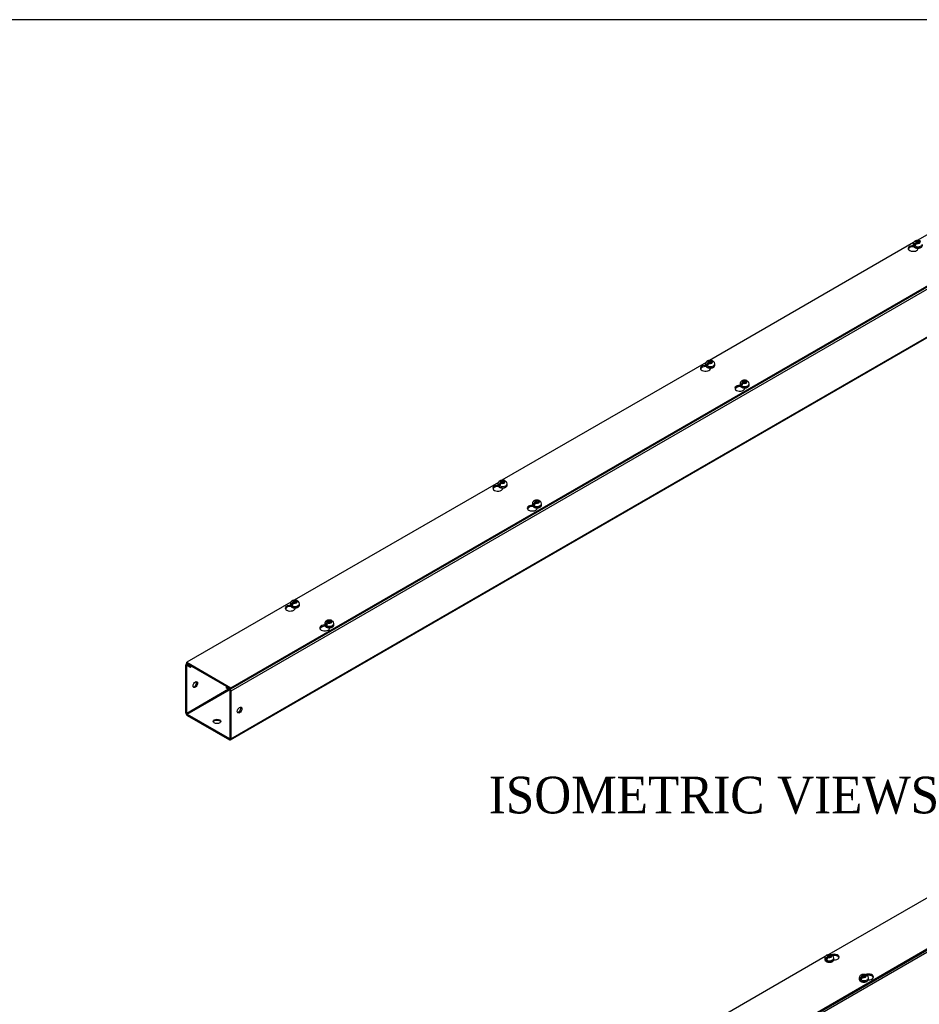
# Model space of a CAD drawing. Header units: inches. Extents: x 1 to 240, y -1 to 159.
# Tile 5 of 6: x 180 to 217, y 119 to 159. Entities that reach past the tile are written whole.
import ezdxf
from ezdxf.enums import TextEntityAlignment as Align

# ---------------------------------------------------------------- set-up
doc = ezdxf.new("R2010")
doc.units = ezdxf.units.IN
doc.header["$MEASUREMENT"] = 0
for name, color, linetype in [('COM56302-1', 7, 'Continuous'), ('COM56308-1', 7, 'Continuous'), ('Default', 7, 'Continuous'), ('SCS19515', 7, 'Continuous')]:
    doc.layers.add(name, color=color, linetype=linetype)
doc.styles.add('SEACAD_Times_New_Roman', font='times.ttf')

# ---------------------------------------------------------------- blocks, each defined once
blk = doc.blocks.new('SE5')
at = {"layer": 'COM56302-1', "color": 7, "linetype": 'Continuous'}
for p, q in [((230.971, 156.258), (188.545, 131.763)), ((188.527, 129.777), (230.953, 154.272)), ((188.545, 129.816), (230.971, 154.311)), ((209.267, 144.206), (209.157, 144.142)), ((200.782, 139.307), (200.672, 139.243)), ((192.296, 134.408), (192.186, 134.344)), ((186.696, 130.883), (186.696, 132.831)), ((186.754, 132.893), (186.714, 132.87)), ((186.737, 132.807), (186.757, 132.819)), ((186.737, 130.86), (186.737, 132.807)), ((186.779, 132.878), (186.757, 132.866)), ((186.757, 132.866), (186.873, 132.799)), ((186.757, 132.819), (186.873, 132.752)), ((186.873, 132.799), (186.895, 132.812)), ((186.873, 132.752), (186.873, 132.799)), ((186.873, 132.752), (186.935, 132.788)), ((188.444, 131.845), (186.737, 130.86)), ((186.757, 130.824), (188.485, 131.822)), ((188.39, 131.948), (188.368, 131.936)), ((188.368, 131.936), (188.484, 131.869)), ((188.368, 131.889), (188.368, 131.936)), ((188.368, 131.889), (188.484, 131.822)), ((188.484, 131.869), (188.506, 131.882)), ((188.504, 131.787), (188.504, 129.839)), ((188.545, 131.763), (188.545, 129.816)), ((186.757, 130.824), (188.484, 129.828)), ((186.757, 130.778), (188.484, 129.781)), ((188.504, 129.839), (188.484, 129.828))]:
    blk.add_line(p, q, dxfattribs=at)
for centre, major_axis, start_param, end_param in [((186.757, 132.795), (0.043, -0.0745), 2.356194, 3.926991), ((186.757, 132.795), (0.0145, -0.0251), 2.356194, 3.926991), ((187.05, 132.061), (-0.066, -0.115), 0.307887, 2.833706), ((188.484, 131.799), (-0.043, 0.0745), 3.926991, 5.497787), ((188.484, 131.799), (-0.0145, 0.0251), 3.926991, 5.497787), ((186.757, 130.848), (-0.043, 0.0745), 0.785398, 2.356194), ((186.757, 130.848), (-0.0145, 0.0251), 0.785398, 2.356194), ((188.858, 131.017), (0.066, 0.115), 3.44948, 5.975298), ((187.974, 130.484), (0.156, 0), 0.260902, 2.88069), ((188.484, 129.851), (-0.0145, 0.0251), 2.356194, 3.926991), ((188.484, 129.851), (-0.043, 0.0745), 2.356194, 3.926991)]:
    blk.add_ellipse(centre, major_axis=major_axis, ratio=0.57735, start_param=start_param, end_param=end_param, dxfattribs=at)
for centre, major_axis in [((187.09, 132.038), (-0.067, -0.115)), ((188.898, 130.994), (0.066, 0.115)), ((187.974, 130.53), (0.156, 0))]:
    blk.add_ellipse(centre, major_axis=major_axis, ratio=0.57735, dxfattribs=at)
at = {"layer": 'COM56308-1', "color": 7, "linetype": 'Continuous'}
for p, q in [((188.545, 131.906), (230.927, 156.375)), ((188.545, 131.859), (230.927, 156.329)), ((224.93, 154.996), (216.589, 150.18)), ((216.445, 150.097), (208.103, 145.281)), ((216.448, 149.925), (216.448, 149.933)), ((216.453, 149.927), (216.448, 149.925)), ((216.625, 149.841), (216.625, 149.869)), ((207.96, 145.198), (199.618, 140.382)), ((207.963, 145.026), (207.963, 145.034)), ((207.967, 145.028), (207.963, 145.026)), ((208.14, 144.942), (208.14, 144.97)), ((209.369, 144.214), (209.369, 144.222)), ((209.374, 144.216), (209.369, 144.214)), ((209.546, 144.13), (209.546, 144.158)), ((199.474, 140.299), (191.133, 135.483)), ((199.478, 140.127), (199.478, 140.135)), ((199.482, 140.13), (199.478, 140.127)), ((199.654, 140.043), (199.654, 140.071)), ((200.884, 139.315), (200.884, 139.323)), ((200.888, 139.318), (200.884, 139.315)), ((201.061, 139.231), (201.061, 139.259)), ((190.989, 135.4), (186.74, 132.947)), ((190.992, 135.228), (190.992, 135.236)), ((190.997, 135.231), (190.992, 135.228)), ((191.169, 135.144), (191.169, 135.172)), ((192.399, 134.416), (192.399, 134.424)), ((192.403, 134.419), (192.399, 134.416)), ((192.575, 134.332), (192.575, 134.36)), ((186.74, 132.947), (188.545, 131.906)), ((186.74, 132.901), (186.74, 132.947)), ((186.74, 132.901), (188.545, 131.859)), ((188.545, 131.859), (188.545, 131.906))]:
    blk.add_line(p, q, dxfattribs=at)
for centre, start_param, end_param in [((216.423, 149.855), 1.539748, 6.405229), ((216.423, 149.809), 1.448753, 2.941717), ((207.938, 144.956), 1.539748, 6.405229), ((207.938, 144.91), 1.448753, 2.941717), ((209.345, 144.144), 1.539748, 6.405229), ((209.345, 144.098), 1.448753, 2.941717), ((199.453, 140.057), 1.539748, 6.405229), ((199.453, 140.011), 1.448753, 2.938903), ((200.859, 139.245), 1.539748, 6.405229), ((200.859, 139.199), 1.448753, 2.941717), ((190.968, 135.158), 1.539748, 6.405229), ((190.968, 135.112), 1.448753, 2.938903), ((192.374, 134.346), 1.539748, 6.405229), ((192.374, 134.3), 1.448753, 2.941717)]:
    blk.add_ellipse(centre, major_axis=(0.203, 0), ratio=0.57735, start_param=start_param, end_param=end_param, dxfattribs=at)
at = {"layer": 'SCS19515', "color": 7, "linetype": 'Continuous'}
for p, q in [((216.56, 150.101), (216.529, 150.083)), ((216.56, 150.141), (216.629, 150.141)), ((216.56, 150.101), (216.56, 150.141)), ((216.56, 150.101), (216.56, 150.05)), ((216.56, 150.08), (216.629, 150.08)), ((216.571, 150.059), (216.602, 150.077)), ((216.672, 150.077), (216.602, 150.077)), ((216.66, 150.159), (216.629, 150.141)), ((216.629, 150.08), (216.629, 150.141)), ((216.672, 150.105), (216.629, 150.08)), ((216.672, 150.117), (216.703, 150.135)), ((216.672, 150.117), (216.672, 150.077)), ((216.428, 150.036), (216.428, 149.987)), ((216.536, 150.026), (216.465, 149.985)), ((208.074, 145.242), (208.144, 145.242)), ((208.074, 145.202), (208.074, 145.242)), ((208.175, 145.26), (208.144, 145.242)), ((208.144, 145.181), (208.144, 145.242)), ((207.943, 145.137), (207.943, 145.088)), ((208.051, 145.127), (207.979, 145.086)), ((208.074, 145.202), (208.044, 145.184)), ((208.074, 145.202), (208.074, 145.151)), ((208.074, 145.181), (208.144, 145.181)), ((208.086, 145.16), (208.117, 145.178)), ((208.186, 145.178), (208.117, 145.178)), ((208.186, 145.206), (208.144, 145.181)), ((208.186, 145.218), (208.217, 145.236)), ((208.186, 145.218), (208.186, 145.178)), ((208.318, 145.088), (208.318, 145.137)), ((209.581, 144.448), (209.55, 144.43)), ((209.349, 144.325), (209.349, 144.276)), ((209.457, 144.315), (209.386, 144.274)), ((209.481, 144.39), (209.45, 144.372)), ((209.481, 144.43), (209.55, 144.43)), ((209.481, 144.39), (209.481, 144.43)), ((209.481, 144.39), (209.481, 144.339)), ((209.481, 144.369), (209.55, 144.369)), ((209.493, 144.348), (209.523, 144.366)), ((209.593, 144.366), (209.523, 144.366)), ((209.55, 144.369), (209.55, 144.43)), ((209.593, 144.394), (209.55, 144.369)), ((209.593, 144.406), (209.624, 144.424)), ((209.593, 144.406), (209.593, 144.366)), ((209.724, 144.276), (209.724, 144.325)), ((199.458, 140.238), (199.458, 140.189)), ((199.565, 140.228), (199.494, 140.187)), ((199.589, 140.303), (199.558, 140.286)), ((199.589, 140.343), (199.659, 140.343)), ((199.589, 140.303), (199.589, 140.343)), ((199.589, 140.303), (199.589, 140.252)), ((199.589, 140.282), (199.659, 140.282)), ((199.601, 140.261), (199.632, 140.279)), ((199.701, 140.279), (199.632, 140.279)), ((199.69, 140.361), (199.659, 140.343)), ((199.659, 140.282), (199.659, 140.343)), ((199.701, 140.307), (199.659, 140.282)), ((199.701, 140.319), (199.732, 140.337)), ((199.701, 140.319), (199.701, 140.279)), ((199.833, 140.189), (199.833, 140.238)), ((200.864, 139.426), (200.864, 139.377)), ((200.972, 139.416), (200.9, 139.375)), ((200.996, 139.491), (200.965, 139.473)), ((200.996, 139.531), (201.065, 139.531)), ((200.996, 139.491), (200.996, 139.531)), ((200.996, 139.491), (200.996, 139.44)), ((200.996, 139.47), (201.065, 139.47)), ((201.007, 139.449), (201.038, 139.467)), ((201.108, 139.467), (201.038, 139.467)), ((201.096, 139.549), (201.065, 139.531)), ((201.065, 139.47), (201.065, 139.531)), ((201.108, 139.495), (201.065, 139.47)), ((201.108, 139.507), (201.138, 139.525)), ((201.108, 139.507), (201.108, 139.467)), ((201.239, 139.377), (201.239, 139.426)), ((190.972, 135.339), (190.972, 135.29)), ((191.08, 135.329), (191.009, 135.288)), ((191.104, 135.404), (191.073, 135.387)), ((191.104, 135.444), (191.173, 135.444)), ((191.104, 135.404), (191.104, 135.444)), ((191.104, 135.404), (191.104, 135.353)), ((191.104, 135.383), (191.173, 135.383)), ((191.116, 135.362), (191.146, 135.38)), ((191.216, 135.38), (191.146, 135.38)), ((191.204, 135.462), (191.173, 135.444)), ((191.173, 135.383), (191.173, 135.444)), ((191.216, 135.408), (191.173, 135.383)), ((191.216, 135.42), (191.247, 135.438)), ((191.216, 135.42), (191.216, 135.38)), ((191.347, 135.29), (191.347, 135.339)), ((192.379, 134.527), (192.379, 134.478)), ((192.487, 134.517), (192.415, 134.476)), ((192.51, 134.592), (192.48, 134.575)), ((192.51, 134.632), (192.58, 134.632)), ((192.51, 134.592), (192.51, 134.632)), ((192.51, 134.592), (192.51, 134.541)), ((192.51, 134.571), (192.58, 134.571)), ((192.522, 134.55), (192.553, 134.568)), ((192.622, 134.568), (192.553, 134.568)), ((192.611, 134.65), (192.58, 134.632)), ((192.58, 134.571), (192.58, 134.632)), ((192.622, 134.596), (192.58, 134.571)), ((192.622, 134.608), (192.653, 134.626)), ((192.622, 134.608), (192.622, 134.568)), ((192.754, 134.478), (192.754, 134.527))]:
    blk.add_line(p, q, dxfattribs=at)
for centre, radius, start, end in [((216.606, 149.963), 0.144, 122.6431, 170.9725), ((216.649, 149.938), 0.144, 122.6435, 170.9722), ((208.188, 145.135), 0.13, 0.772, 51.8586), ((208.121, 145.064), 0.144, 122.6431, 170.9725), ((208.164, 145.039), 0.144, 122.6435, 170.9722), ((209.528, 144.252), 0.144, 122.6431, 170.9725), ((209.57, 144.227), 0.144, 122.6435, 170.9722), ((209.594, 144.323), 0.13, 0.772, 51.8586), ((199.636, 140.165), 0.144, 122.6431, 170.9725), ((199.678, 140.14), 0.144, 122.6435, 170.9722), ((199.702, 140.236), 0.13, 0.772, 51.8586), ((201.042, 139.353), 0.144, 122.6431, 170.9725), ((201.085, 139.328), 0.144, 122.6435, 170.9722), ((201.109, 139.424), 0.13, 0.772, 51.8586), ((191.151, 135.266), 0.144, 122.6431, 170.9725), ((191.193, 135.241), 0.144, 122.6435, 170.9722), ((191.217, 135.337), 0.13, 0.772, 51.8586), ((192.557, 134.454), 0.144, 122.6431, 170.9725), ((192.599, 134.429), 0.144, 122.6435, 170.9722), ((192.624, 134.525), 0.13, 0.772, 51.8586)]:
    blk.add_arc(centre, radius, start, end, dxfattribs=at)
for centre, major_axis, start_param, end_param in [((216.616, 150.109), (0.0975, 0), 1.098165, 3.614224), ((216.616, 150.109), (-0.0975, 0), 1.098165, 3.614224), ((216.616, 150.036), (0.188, 0), 3.142895, 6.283185), ((216.616, 149.987), (-0.188, 0), 0, 3.141593), ((216.616, 150.048), (-0.186, 0), 0.623612, 0.947184), ((208.13, 145.21), (0.0975, 0), 1.098165, 3.614224), ((208.13, 145.137), (0.187, 0), 3.142895, 6.283185), ((208.13, 145.088), (-0.187, 0), 0, 3.141593), ((208.13, 145.149), (-0.186, 0), 0.623612, 0.947184), ((208.13, 145.21), (-0.0975, 0), 1.098165, 3.614224), ((208.13, 145.137), (0.187, 0), 0, 0.001384), ((209.537, 144.398), (0.0975, 0), 1.098165, 3.614224), ((209.537, 144.325), (0.187, 0), 3.142895, 6.283185), ((209.537, 144.276), (-0.187, 0), 0, 3.141593), ((209.537, 144.337), (-0.186, 0), 0.623612, 0.947184), ((209.537, 144.398), (-0.0975, 0), 1.098165, 3.614224), ((209.537, 144.325), (0.187, 0), 0, 0.001384), ((199.645, 140.238), (0.188, 0), 3.142895, 6.283185), ((199.645, 140.189), (-0.188, 0), 0, 3.141593), ((199.645, 140.25), (-0.186, 0), 0.623612, 0.947184), ((199.645, 140.311), (0.0975, 0), 1.098165, 3.614224), ((199.645, 140.311), (-0.0975, 0), 1.098165, 3.614224), ((199.645, 140.238), (0.188, 0), 0, 0.001384), ((201.052, 139.426), (0.188, 0), 3.142895, 6.283185), ((201.052, 139.377), (-0.188, 0), 0, 3.141593), ((201.052, 139.438), (-0.186, 0), 0.623612, 0.947184), ((201.052, 139.499), (0.0975, 0), 1.098165, 3.614224), ((201.052, 139.499), (-0.0975, 0), 1.098165, 3.614224), ((201.052, 139.426), (0.188, 0), 0, 0.001384), ((191.16, 135.339), (0.187, 0), 3.142895, 6.283185), ((191.16, 135.29), (-0.187, 0), 0, 3.141593), ((191.16, 135.351), (-0.186, 0), 0.623612, 0.947184), ((191.16, 135.412), (0.0975, 0), 1.098165, 3.614224), ((191.16, 135.412), (-0.0975, 0), 1.098165, 3.614224), ((191.16, 135.339), (0.187, 0), 0, 0.001384), ((192.566, 134.527), (0.187, 0), 3.142895, 6.283185), ((192.566, 134.478), (-0.187, 0), 0, 3.141593), ((192.566, 134.539), (-0.186, 0), 0.623612, 0.947184), ((192.566, 134.6), (0.0975, 0), 1.098165, 3.614224), ((192.566, 134.6), (-0.0975, 0), 1.098165, 3.614224), ((192.566, 134.527), (0.187, 0), 0, 0.001384)]:
    blk.add_ellipse(centre, major_axis=major_axis, ratio=0.57735, start_param=start_param, end_param=end_param, dxfattribs=at)
for points, knots in [([(216.702, 150.166), (216.697, 150.168), (216.687, 150.172), (216.667, 150.177), (216.645, 150.181), (216.622, 150.182), (216.599, 150.182), (216.576, 150.179), (216.553, 150.174), (216.531, 150.168), (216.511, 150.159), (216.492, 150.148), (216.477, 150.136), (216.463, 150.123), (216.451, 150.108), (216.442, 150.093), (216.435, 150.076), (216.43, 150.058), (216.428, 150.044), (216.428, 150.037), (216.428, 150.035)], [0, 0, 0, 0, 0.041642, 0.103929, 0.166216, 0.228405, 0.290685, 0.353367, 0.416753, 0.48122, 0.546983, 0.606537, 0.664397, 0.720271, 0.77434, 0.826986, 0.878618, 0.935214, 0.990213, 1, 1, 1, 1]), ([(216.723, 150.143), (216.722, 150.144), (216.722, 150.145), (216.72, 150.149), (216.719, 150.152), (216.715, 150.158), (216.713, 150.16), (216.708, 150.164), (216.705, 150.165), (216.699, 150.168), (216.696, 150.168), (216.689, 150.169), (216.686, 150.168), (216.679, 150.167), (216.675, 150.166), (216.668, 150.163), (216.664, 150.161), (216.66, 150.159)], [0.0861551, 0.0861551, 0.0861551, 0.0861551, 0.125, 0.125, 0.25, 0.25, 0.375, 0.375, 0.5, 0.5, 0.625, 0.625, 0.75, 0.75, 0.875, 0.875, 1, 1, 1, 1]), ([(216.428, 149.987), (216.428, 149.987), (216.428, 149.982), (216.429, 149.971), (216.433, 149.957), (216.44, 149.943), (216.449, 149.93), (216.461, 149.918), (216.475, 149.907), (216.491, 149.897), (216.509, 149.888), (216.529, 149.88), (216.55, 149.875), (216.572, 149.871), (216.595, 149.868), (216.617, 149.868), (216.64, 149.868), (216.662, 149.871), (216.684, 149.875), (216.705, 149.881), (216.725, 149.889), (216.743, 149.898), (216.759, 149.909), (216.773, 149.921), (216.785, 149.934), (216.794, 149.948), (216.8, 149.963), (216.803, 149.976), (216.803, 149.983), (216.803, 149.986)], [0, 0, 0, 0, 0.002758, 0.038803, 0.07469, 0.110933, 0.148008, 0.186139, 0.225245, 0.265018, 0.305105, 0.345211, 0.385222, 0.425122, 0.464932, 0.504694, 0.544455, 0.584258, 0.624148, 0.664179, 0.704399, 0.74484, 0.785489, 0.826209, 0.866651, 0.906351, 0.9449, 0.982205, 1, 1, 1, 1]), ([(208.217, 145.267), (208.212, 145.269), (208.201, 145.273), (208.182, 145.278), (208.159, 145.282), (208.136, 145.283), (208.113, 145.283), (208.091, 145.28), (208.068, 145.275), (208.046, 145.269), (208.026, 145.26), (208.007, 145.249), (207.991, 145.237), (207.978, 145.224), (207.966, 145.209), (207.957, 145.194), (207.949, 145.177), (207.945, 145.159), (207.943, 145.145), (207.943, 145.138), (207.943, 145.136)], [0, 0, 0, 0, 0.041642, 0.103929, 0.166216, 0.228405, 0.290685, 0.353367, 0.416753, 0.48122, 0.546983, 0.606537, 0.664397, 0.720271, 0.77434, 0.826986, 0.878618, 0.935214, 0.990213, 1, 1, 1, 1]), ([(208.237, 145.244), (208.237, 145.245), (208.237, 145.246), (208.235, 145.25), (208.233, 145.253), (208.23, 145.259), (208.227, 145.261), (208.222, 145.265), (208.22, 145.266), (208.214, 145.269), (208.211, 145.269), (208.204, 145.27), (208.201, 145.269), (208.194, 145.268), (208.19, 145.267), (208.182, 145.264), (208.179, 145.262), (208.175, 145.26)], [0.0861551, 0.0861551, 0.0861551, 0.0861551, 0.125, 0.125, 0.25, 0.25, 0.375, 0.375, 0.5, 0.5, 0.625, 0.625, 0.75, 0.75, 0.875, 0.875, 1, 1, 1, 1]), ([(208.217, 145.236), (208.221, 145.238), (208.225, 145.24), (208.232, 145.243), (208.236, 145.244), (208.243, 145.245), (208.247, 145.245), (208.253, 145.245), (208.256, 145.244), (208.262, 145.242), (208.265, 145.24), (208.268, 145.238), (208.268, 145.238), (208.268, 145.238)], [0, 0, 0, 0, 0.125, 0.125, 0.25, 0.25, 0.375, 0.375, 0.5, 0.5, 0.625, 0.625, 0.6403804, 0.6403804, 0.6403804, 0.6403804]), ([(207.943, 145.088), (207.943, 145.088), (207.943, 145.083), (207.944, 145.072), (207.948, 145.058), (207.955, 145.044), (207.964, 145.031), (207.976, 145.019), (207.99, 145.008), (208.006, 144.998), (208.024, 144.989), (208.044, 144.981), (208.065, 144.976), (208.087, 144.972), (208.109, 144.969), (208.132, 144.969), (208.155, 144.969), (208.177, 144.972), (208.199, 144.976), (208.22, 144.982), (208.239, 144.99), (208.257, 144.999), (208.274, 145.01), (208.288, 145.022), (208.3, 145.035), (208.309, 145.049), (208.315, 145.064), (208.318, 145.077), (208.318, 145.084), (208.318, 145.087)], [0, 0, 0, 0, 0.002758, 0.038803, 0.07469, 0.110933, 0.148008, 0.186139, 0.225245, 0.265018, 0.305105, 0.345211, 0.385222, 0.425122, 0.464932, 0.504694, 0.544455, 0.584258, 0.624148, 0.664179, 0.704399, 0.74484, 0.785489, 0.826209, 0.866651, 0.906351, 0.9449, 0.982205, 1, 1, 1, 1]), ([(209.624, 144.455), (209.619, 144.457), (209.608, 144.461), (209.588, 144.466), (209.566, 144.47), (209.543, 144.471), (209.52, 144.471), (209.497, 144.468), (209.474, 144.463), (209.452, 144.457), (209.432, 144.448), (209.414, 144.437), (209.398, 144.425), (209.384, 144.412), (209.372, 144.397), (209.363, 144.382), (209.356, 144.365), (209.351, 144.347), (209.349, 144.333), (209.35, 144.326), (209.35, 144.324)], [0, 0, 0, 0, 0.041642, 0.103929, 0.166216, 0.228405, 0.290685, 0.353367, 0.416753, 0.48122, 0.546983, 0.606537, 0.664397, 0.720271, 0.77434, 0.826986, 0.878618, 0.935214, 0.990213, 1, 1, 1, 1]), ([(209.644, 144.432), (209.644, 144.433), (209.643, 144.434), (209.641, 144.438), (209.64, 144.441), (209.636, 144.447), (209.634, 144.449), (209.629, 144.453), (209.626, 144.454), (209.62, 144.457), (209.617, 144.457), (209.611, 144.458), (209.607, 144.457), (209.6, 144.456), (209.596, 144.455), (209.589, 144.452), (209.585, 144.45), (209.581, 144.448)], [0.0861551, 0.0861551, 0.0861551, 0.0861551, 0.125, 0.125, 0.25, 0.25, 0.375, 0.375, 0.5, 0.5, 0.625, 0.625, 0.75, 0.75, 0.875, 0.875, 1, 1, 1, 1]), ([(209.624, 144.424), (209.627, 144.426), (209.631, 144.428), (209.639, 144.431), (209.642, 144.432), (209.65, 144.433), (209.653, 144.433), (209.66, 144.433), (209.663, 144.432), (209.669, 144.43), (209.671, 144.428), (209.674, 144.426), (209.674, 144.426), (209.675, 144.426)], [0, 0, 0, 0, 0.125, 0.125, 0.25, 0.25, 0.375, 0.375, 0.5, 0.5, 0.625, 0.625, 0.6403804, 0.6403804, 0.6403804, 0.6403804]), ([(209.349, 144.276), (209.349, 144.276), (209.349, 144.271), (209.351, 144.26), (209.355, 144.246), (209.361, 144.232), (209.371, 144.219), (209.382, 144.207), (209.396, 144.196), (209.412, 144.186), (209.431, 144.177), (209.45, 144.169), (209.471, 144.164), (209.493, 144.16), (209.516, 144.157), (209.538, 144.157), (209.561, 144.157), (209.584, 144.16), (209.605, 144.164), (209.626, 144.17), (209.646, 144.178), (209.664, 144.187), (209.68, 144.198), (209.694, 144.21), (209.706, 144.223), (209.715, 144.237), (209.721, 144.252), (209.724, 144.265), (209.724, 144.272), (209.724, 144.275)], [0, 0, 0, 0, 0.002758, 0.038803, 0.07469, 0.110933, 0.148008, 0.186139, 0.225245, 0.265018, 0.305105, 0.345211, 0.385222, 0.425122, 0.464932, 0.504694, 0.544455, 0.584258, 0.624148, 0.664179, 0.704399, 0.74484, 0.785489, 0.826209, 0.866651, 0.906351, 0.9449, 0.982205, 1, 1, 1, 1]), ([(199.458, 140.189), (199.458, 140.189), (199.457, 140.184), (199.459, 140.173), (199.463, 140.159), (199.47, 140.145), (199.479, 140.132), (199.49, 140.12), (199.505, 140.109), (199.521, 140.099), (199.539, 140.09), (199.559, 140.082), (199.58, 140.077), (199.601, 140.073), (199.624, 140.07), (199.647, 140.07), (199.669, 140.071), (199.692, 140.073), (199.714, 140.077), (199.734, 140.083), (199.754, 140.091), (199.772, 140.1), (199.789, 140.111), (199.803, 140.123), (199.815, 140.136), (199.824, 140.15), (199.83, 140.165), (199.832, 140.178), (199.832, 140.185), (199.832, 140.188)], [0, 0, 0, 0, 0.002758, 0.038803, 0.07469, 0.110933, 0.148008, 0.186139, 0.225245, 0.265018, 0.305105, 0.345211, 0.385222, 0.425122, 0.464932, 0.504694, 0.544455, 0.584258, 0.624148, 0.664179, 0.704399, 0.74484, 0.785489, 0.826209, 0.866651, 0.906351, 0.9449, 0.982205, 1, 1, 1, 1]), ([(199.732, 140.368), (199.727, 140.37), (199.716, 140.374), (199.696, 140.379), (199.674, 140.383), (199.651, 140.384), (199.628, 140.384), (199.605, 140.381), (199.583, 140.377), (199.561, 140.37), (199.54, 140.361), (199.522, 140.35), (199.506, 140.338), (199.492, 140.325), (199.481, 140.31), (199.471, 140.295), (199.464, 140.278), (199.459, 140.26), (199.457, 140.246), (199.458, 140.239), (199.458, 140.237)], [0, 0, 0, 0, 0.041642, 0.103929, 0.166216, 0.228405, 0.290685, 0.353367, 0.416753, 0.48122, 0.546983, 0.606537, 0.664397, 0.720271, 0.77434, 0.826986, 0.878618, 0.935214, 0.990213, 1, 1, 1, 1]), ([(199.752, 140.345), (199.752, 140.346), (199.751, 140.347), (199.75, 140.352), (199.748, 140.355), (199.744, 140.36), (199.742, 140.362), (199.737, 140.366), (199.734, 140.367), (199.729, 140.37), (199.725, 140.37), (199.719, 140.371), (199.715, 140.37), (199.708, 140.369), (199.705, 140.368), (199.697, 140.365), (199.693, 140.363), (199.69, 140.361)], [0.0861551, 0.0861551, 0.0861551, 0.0861551, 0.125, 0.125, 0.25, 0.25, 0.375, 0.375, 0.5, 0.5, 0.625, 0.625, 0.75, 0.75, 0.875, 0.875, 1, 1, 1, 1]), ([(199.732, 140.337), (199.736, 140.339), (199.74, 140.341), (199.747, 140.344), (199.751, 140.345), (199.758, 140.346), (199.761, 140.346), (199.768, 140.346), (199.771, 140.345), (199.777, 140.343), (199.78, 140.341), (199.782, 140.339), (199.783, 140.339), (199.783, 140.339)], [0, 0, 0, 0, 0.125, 0.125, 0.25, 0.25, 0.375, 0.375, 0.5, 0.5, 0.625, 0.625, 0.6403804, 0.6403804, 0.6403804, 0.6403804]), ([(201.138, 139.556), (201.133, 139.558), (201.123, 139.562), (201.103, 139.567), (201.08, 139.571), (201.058, 139.572), (201.035, 139.572), (201.012, 139.569), (200.989, 139.565), (200.967, 139.558), (200.947, 139.549), (200.928, 139.538), (200.912, 139.526), (200.899, 139.513), (200.887, 139.498), (200.878, 139.483), (200.87, 139.466), (200.866, 139.448), (200.864, 139.434), (200.864, 139.427), (200.864, 139.425)], [0, 0, 0, 0, 0.041642, 0.103929, 0.166216, 0.228405, 0.290685, 0.353367, 0.416753, 0.48122, 0.546983, 0.606537, 0.664397, 0.720271, 0.77434, 0.826986, 0.878618, 0.935214, 0.990213, 1, 1, 1, 1]), ([(200.864, 139.377), (200.864, 139.377), (200.864, 139.372), (200.865, 139.361), (200.869, 139.347), (200.876, 139.333), (200.885, 139.32), (200.897, 139.308), (200.911, 139.297), (200.927, 139.287), (200.945, 139.278), (200.965, 139.27), (200.986, 139.265), (201.008, 139.261), (201.03, 139.258), (201.053, 139.258), (201.076, 139.259), (201.098, 139.261), (201.12, 139.265), (201.141, 139.271), (201.161, 139.279), (201.179, 139.288), (201.195, 139.299), (201.209, 139.311), (201.221, 139.324), (201.23, 139.338), (201.236, 139.353), (201.239, 139.366), (201.239, 139.373), (201.239, 139.376)], [0, 0, 0, 0, 0.002758, 0.038803, 0.07469, 0.110933, 0.148008, 0.186139, 0.225245, 0.265018, 0.305105, 0.345211, 0.385222, 0.425122, 0.464932, 0.504694, 0.544455, 0.584258, 0.624148, 0.664179, 0.704399, 0.74484, 0.785489, 0.826209, 0.866651, 0.906351, 0.9449, 0.982205, 1, 1, 1, 1]), ([(201.159, 139.533), (201.158, 139.534), (201.158, 139.535), (201.156, 139.54), (201.155, 139.543), (201.151, 139.548), (201.149, 139.55), (201.144, 139.554), (201.141, 139.555), (201.135, 139.558), (201.132, 139.558), (201.125, 139.559), (201.122, 139.558), (201.115, 139.557), (201.111, 139.556), (201.104, 139.553), (201.1, 139.551), (201.096, 139.549)], [0.0861551, 0.0861551, 0.0861551, 0.0861551, 0.125, 0.125, 0.25, 0.25, 0.375, 0.375, 0.5, 0.5, 0.625, 0.625, 0.75, 0.75, 0.875, 0.875, 1, 1, 1, 1]), ([(201.138, 139.525), (201.142, 139.527), (201.146, 139.529), (201.153, 139.532), (201.157, 139.533), (201.164, 139.534), (201.168, 139.534), (201.174, 139.534), (201.177, 139.533), (201.183, 139.531), (201.186, 139.529), (201.189, 139.527), (201.189, 139.527), (201.189, 139.527)], [0, 0, 0, 0, 0.125, 0.125, 0.25, 0.25, 0.375, 0.375, 0.5, 0.5, 0.625, 0.625, 0.6403804, 0.6403804, 0.6403804, 0.6403804]), ([(191.247, 135.469), (191.242, 135.471), (191.231, 135.475), (191.211, 135.48), (191.189, 135.484), (191.166, 135.485), (191.143, 135.485), (191.12, 135.482), (191.097, 135.478), (191.075, 135.471), (191.055, 135.462), (191.037, 135.451), (191.021, 135.439), (191.007, 135.426), (190.995, 135.411), (190.986, 135.396), (190.979, 135.379), (190.974, 135.361), (190.972, 135.347), (190.973, 135.34), (190.973, 135.338)], [0, 0, 0, 0, 0.041642, 0.103929, 0.166216, 0.228405, 0.290685, 0.353367, 0.416753, 0.48122, 0.546983, 0.606537, 0.664397, 0.720271, 0.77434, 0.826986, 0.878618, 0.935214, 0.990213, 1, 1, 1, 1]), ([(190.972, 135.29), (190.972, 135.29), (190.972, 135.285), (190.974, 135.274), (190.978, 135.26), (190.984, 135.246), (190.994, 135.233), (191.005, 135.221), (191.019, 135.21), (191.035, 135.2), (191.054, 135.191), (191.073, 135.184), (191.094, 135.178), (191.116, 135.174), (191.139, 135.171), (191.161, 135.171), (191.184, 135.172), (191.207, 135.174), (191.228, 135.178), (191.249, 135.184), (191.269, 135.192), (191.287, 135.201), (191.303, 135.212), (191.317, 135.224), (191.329, 135.237), (191.338, 135.251), (191.344, 135.266), (191.347, 135.279), (191.347, 135.286), (191.347, 135.289)], [0, 0, 0, 0, 0.002758, 0.038803, 0.07469, 0.110933, 0.148008, 0.186139, 0.225245, 0.265018, 0.305105, 0.345211, 0.385222, 0.425122, 0.464932, 0.504694, 0.544455, 0.584258, 0.624148, 0.664179, 0.704399, 0.74484, 0.785489, 0.826209, 0.866651, 0.906351, 0.9449, 0.982205, 1, 1, 1, 1]), ([(191.267, 135.446), (191.267, 135.447), (191.266, 135.448), (191.264, 135.453), (191.263, 135.456), (191.259, 135.461), (191.257, 135.463), (191.252, 135.467), (191.249, 135.468), (191.243, 135.471), (191.24, 135.471), (191.234, 135.472), (191.23, 135.471), (191.223, 135.47), (191.219, 135.469), (191.212, 135.466), (191.208, 135.464), (191.204, 135.462)], [0.0861551, 0.0861551, 0.0861551, 0.0861551, 0.125, 0.125, 0.25, 0.25, 0.375, 0.375, 0.5, 0.5, 0.625, 0.625, 0.75, 0.75, 0.875, 0.875, 1, 1, 1, 1]), ([(191.247, 135.438), (191.25, 135.44), (191.254, 135.442), (191.262, 135.445), (191.265, 135.446), (191.273, 135.447), (191.276, 135.447), (191.283, 135.447), (191.286, 135.446), (191.292, 135.444), (191.294, 135.442), (191.297, 135.44), (191.297, 135.44), (191.298, 135.44)], [0, 0, 0, 0, 0.125, 0.125, 0.25, 0.25, 0.375, 0.375, 0.5, 0.5, 0.625, 0.625, 0.6403804, 0.6403804, 0.6403804, 0.6403804]), ([(192.379, 134.478), (192.379, 134.478), (192.378, 134.473), (192.38, 134.462), (192.384, 134.448), (192.391, 134.434), (192.4, 134.421), (192.412, 134.409), (192.426, 134.398), (192.442, 134.388), (192.46, 134.379), (192.48, 134.372), (192.501, 134.366), (192.523, 134.362), (192.545, 134.359), (192.568, 134.359), (192.591, 134.36), (192.613, 134.362), (192.635, 134.366), (192.656, 134.372), (192.675, 134.38), (192.693, 134.389), (192.71, 134.4), (192.724, 134.412), (192.736, 134.425), (192.745, 134.439), (192.751, 134.454), (192.754, 134.467), (192.754, 134.474), (192.753, 134.477)], [0, 0, 0, 0, 0.002758, 0.038803, 0.07469, 0.110933, 0.148008, 0.186139, 0.225245, 0.265018, 0.305105, 0.345211, 0.385222, 0.425122, 0.464932, 0.504694, 0.544455, 0.584258, 0.624148, 0.664179, 0.704399, 0.74484, 0.785489, 0.826209, 0.866651, 0.906351, 0.9449, 0.982205, 1, 1, 1, 1]), ([(192.653, 134.657), (192.648, 134.659), (192.637, 134.663), (192.617, 134.668), (192.595, 134.672), (192.572, 134.673), (192.549, 134.673), (192.526, 134.67), (192.504, 134.666), (192.482, 134.659), (192.461, 134.65), (192.443, 134.639), (192.427, 134.627), (192.413, 134.614), (192.402, 134.599), (192.392, 134.584), (192.385, 134.567), (192.381, 134.549), (192.379, 134.535), (192.379, 134.528), (192.379, 134.526)], [0, 0, 0, 0, 0.041642, 0.103929, 0.166216, 0.228405, 0.290685, 0.353367, 0.416753, 0.48122, 0.546983, 0.606537, 0.664397, 0.720271, 0.77434, 0.826986, 0.878618, 0.935214, 0.990213, 1, 1, 1, 1]), ([(192.673, 134.634), (192.673, 134.635), (192.673, 134.636), (192.671, 134.641), (192.669, 134.644), (192.665, 134.649), (192.663, 134.651), (192.658, 134.655), (192.656, 134.656), (192.65, 134.659), (192.647, 134.659), (192.64, 134.66), (192.637, 134.659), (192.629, 134.658), (192.626, 134.657), (192.618, 134.654), (192.615, 134.652), (192.611, 134.65)], [0.0861551, 0.0861551, 0.0861551, 0.0861551, 0.125, 0.125, 0.25, 0.25, 0.375, 0.375, 0.5, 0.5, 0.625, 0.625, 0.75, 0.75, 0.875, 0.875, 1, 1, 1, 1]), ([(192.653, 134.626), (192.657, 134.628), (192.661, 134.63), (192.668, 134.633), (192.672, 134.634), (192.679, 134.635), (192.682, 134.635), (192.689, 134.635), (192.692, 134.634), (192.698, 134.632), (192.701, 134.63), (192.704, 134.628), (192.704, 134.628), (192.704, 134.628)], [0, 0, 0, 0, 0.125, 0.125, 0.25, 0.25, 0.375, 0.375, 0.5, 0.5, 0.625, 0.625, 0.6403804, 0.6403804, 0.6403804, 0.6403804])]:
    blk.add_open_spline(points, degree=3, knots=knots, dxfattribs=at)
blk = doc.blocks.new('SE7')
at = {"layer": 'COM56302-1', "color": 7, "linetype": 'Continuous'}
blk.add_line((235.843, 131.981), (193.416, 107.486), dxfattribs=at)
at = {"layer": 'COM56308-1', "color": 7, "linetype": 'Continuous'}
for p, q in [((193.416, 107.629), (235.798, 132.098)), ((193.416, 107.582), (235.798, 132.051)), ((221.317, 125.82), (212.975, 121.004)), ((212.831, 120.921), (204.49, 116.105))]:
    blk.add_line(p, q, dxfattribs=at)
for centre, start_param, end_param in [((213.194, 120.901), 1.524571, 5.3484), ((213.194, 120.855), 3.341468, 5.038664), ((214.601, 120.089), 1.524571, 5.3484), ((214.601, 120.043), 3.341468, 5.038664)]:
    blk.add_ellipse(centre, major_axis=(-0.203, 0), ratio=0.57735, start_param=start_param, end_param=end_param, dxfattribs=at)
at = {"layer": 'SCS19515', "color": 7, "linetype": 'Continuous'}
for p, q in [((212.815, 120.859), (212.815, 120.81)), ((212.922, 120.85), (212.851, 120.809)), ((212.946, 120.925), (212.915, 120.907)), ((212.946, 120.965), (213.016, 120.965)), ((212.946, 120.925), (212.946, 120.965)), ((212.946, 120.925), (212.946, 120.874)), ((212.946, 120.904), (213.016, 120.904)), ((212.958, 120.883), (212.988, 120.901)), ((213.058, 120.901), (212.988, 120.901)), ((213.046, 120.983), (213.016, 120.965)), ((213.016, 120.904), (213.016, 120.965)), ((213.058, 120.929), (213.016, 120.904)), ((213.058, 120.941), (213.089, 120.959)), ((213.058, 120.941), (213.058, 120.901)), ((213.19, 120.81), (213.19, 120.859)), ((214.221, 120.047), (214.221, 119.998)), ((214.329, 120.038), (214.257, 119.997)), ((214.352, 120.113), (214.322, 120.095)), ((214.352, 120.153), (214.422, 120.153)), ((214.352, 120.113), (214.352, 120.153)), ((214.352, 120.113), (214.352, 120.062)), ((214.352, 120.092), (214.422, 120.092)), ((214.364, 120.071), (214.395, 120.089)), ((214.464, 120.089), (214.395, 120.089)), ((214.453, 120.171), (214.422, 120.153)), ((214.422, 120.092), (214.422, 120.153)), ((214.464, 120.117), (214.422, 120.092)), ((214.464, 120.129), (214.495, 120.147)), ((214.464, 120.129), (214.464, 120.089)), ((214.596, 119.998), (214.596, 120.047))]:
    blk.add_line(p, q, dxfattribs=at)
for centre, radius, start, end in [((212.951, 120.856), 0.137, 117.5343, 178.6442), ((212.993, 120.786), 0.144, 122.6431, 170.9725), ((213.002, 120.763), 0.243, 69.166, 118.079), ((213.035, 120.762), 0.144, 122.6435, 170.9722), ((213.085, 120.817), 0.105, 295.1238, 355.8618), ((213.06, 120.859), 0.129, 0.5099, 51.9666), ((214.358, 120.044), 0.137, 117.5343, 178.6442), ((214.399, 119.974), 0.144, 122.6431, 170.9725), ((214.409, 119.951), 0.243, 69.166, 118.079), ((214.442, 119.95), 0.144, 122.6435, 170.9722), ((214.491, 120.005), 0.105, 295.1238, 355.8618), ((214.467, 120.047), 0.129, 0.5099, 51.9666)]:
    blk.add_arc(centre, radius, start, end, dxfattribs=at)
for centre, major_axis, start_param, end_param in [((213.002, 120.859), (-0.187, 0), 0.001384, 3.142895), ((213.002, 120.81), (0.187, 0), 3.141593, 6.283185), ((213.002, 120.872), (-0.186, 0), 0.623612, 0.947184), ((213.002, 120.933), (0.0975, 0), 1.098165, 3.614224), ((213.002, 120.933), (-0.0975, 0), 1.098165, 3.614224), ((214.408, 120.047), (-0.187, 0), 0.001384, 3.142895), ((214.408, 119.998), (0.187, 0), 3.141593, 6.283185), ((214.408, 120.06), (-0.186, 0), 0.623612, 0.947184), ((214.408, 120.121), (0.0975, 0), 1.098165, 3.614224), ((214.408, 120.121), (-0.0975, 0), 1.098165, 3.614224)]:
    blk.add_ellipse(centre, major_axis=major_axis, ratio=0.57735, start_param=start_param, end_param=end_param, dxfattribs=at)
for points, knots in [([(212.815, 120.811), (212.815, 120.809), (212.815, 120.802), (212.817, 120.789), (212.822, 120.775), (212.83, 120.761), (212.84, 120.749), (212.853, 120.737), (212.868, 120.726), (212.885, 120.716), (212.904, 120.708), (212.924, 120.702), (212.946, 120.697), (212.968, 120.693), (212.991, 120.692), (213.013, 120.692), (213.036, 120.693), (213.058, 120.697), (213.08, 120.702), (213.1, 120.708), (213.117, 120.715), (213.126, 120.72), (213.129, 120.722)], [0, 0, 0, 0, 0.024844, 0.072965, 0.121117, 0.17005, 0.220273, 0.271911, 0.324704, 0.378181, 0.431897, 0.485542, 0.53904, 0.592398, 0.645657, 0.698879, 0.752128, 0.805454, 0.858928, 0.912619, 0.966585, 1, 1, 1, 1]), ([(213.109, 120.967), (213.109, 120.968), (213.108, 120.969), (213.107, 120.973), (213.105, 120.976), (213.101, 120.982), (213.099, 120.984), (213.094, 120.988), (213.091, 120.989), (213.085, 120.991), (213.082, 120.992), (213.076, 120.992), (213.072, 120.992), (213.065, 120.991), (213.061, 120.99), (213.054, 120.987), (213.05, 120.985), (213.046, 120.983)], [0.0861551, 0.0861551, 0.0861551, 0.0861551, 0.125, 0.125, 0.25, 0.25, 0.375, 0.375, 0.5, 0.5, 0.625, 0.625, 0.75, 0.75, 0.875, 0.875, 1, 1, 1, 1]), ([(213.089, 120.959), (213.093, 120.961), (213.096, 120.963), (213.104, 120.965), (213.108, 120.966), (213.115, 120.968), (213.118, 120.968), (213.125, 120.968), (213.128, 120.967), (213.134, 120.965), (213.136, 120.963), (213.139, 120.961), (213.14, 120.961), (213.14, 120.961)], [0, 0, 0, 0, 0.125, 0.125, 0.25, 0.25, 0.375, 0.375, 0.5, 0.5, 0.625, 0.625, 0.6404108, 0.6404108, 0.6404108, 0.6404108]), ([(214.221, 119.999), (214.221, 119.997), (214.221, 119.99), (214.224, 119.977), (214.229, 119.963), (214.237, 119.949), (214.247, 119.937), (214.26, 119.925), (214.275, 119.914), (214.292, 119.904), (214.31, 119.896), (214.331, 119.89), (214.352, 119.885), (214.374, 119.881), (214.397, 119.88), (214.42, 119.88), (214.442, 119.881), (214.465, 119.885), (214.486, 119.89), (214.506, 119.896), (214.523, 119.903), (214.532, 119.908), (214.536, 119.91)], [0, 0, 0, 0, 0.024844, 0.072965, 0.121117, 0.17005, 0.220273, 0.271911, 0.324704, 0.378181, 0.431897, 0.485542, 0.53904, 0.592398, 0.645657, 0.698879, 0.752128, 0.805454, 0.858928, 0.912619, 0.966585, 1, 1, 1, 1]), ([(214.515, 120.155), (214.515, 120.156), (214.515, 120.157), (214.513, 120.161), (214.511, 120.164), (214.508, 120.17), (214.505, 120.172), (214.5, 120.176), (214.498, 120.177), (214.492, 120.179), (214.489, 120.18), (214.482, 120.18), (214.479, 120.18), (214.472, 120.179), (214.468, 120.178), (214.46, 120.175), (214.457, 120.173), (214.453, 120.171)], [0.0861551, 0.0861551, 0.0861551, 0.0861551, 0.125, 0.125, 0.25, 0.25, 0.375, 0.375, 0.5, 0.5, 0.625, 0.625, 0.75, 0.75, 0.875, 0.875, 1, 1, 1, 1]), ([(214.495, 120.147), (214.499, 120.149), (214.503, 120.151), (214.51, 120.153), (214.514, 120.154), (214.521, 120.156), (214.525, 120.156), (214.531, 120.156), (214.534, 120.155), (214.54, 120.153), (214.543, 120.151), (214.546, 120.149), (214.546, 120.149), (214.546, 120.149)], [0, 0, 0, 0, 0.125, 0.125, 0.25, 0.25, 0.375, 0.375, 0.5, 0.5, 0.625, 0.625, 0.6404108, 0.6404108, 0.6404108, 0.6404108])]:
    blk.add_open_spline(points, degree=3, knots=knots, dxfattribs=at)
blk = doc.blocks.new('BORDER')
at = {"layer": 'Default', "color": 7, "linetype": 'Continuous'}
blk.add_line((0, 27.86), (-41.86, 27.86), dxfattribs=at)

msp = doc.modelspace()

# ---------------------------------------------------------------- block references
at = {"layer": 'Default', "color": 7, "xscale": 5.7, "yscale": 5.7, "zscale": 5.7}
msp.add_blockref('BORDER', (239.562, 0.401), dxfattribs=at)
at = {"layer": 'Default'}
for name in ['SE5', 'SE7']:
    msp.add_blockref(name, (0, 0), dxfattribs=at)

# ---------------------------------------------------------------- texts
at = {"layer": 'Default', "color": 7, "linetype": 'Continuous', "style": 'SEACAD_Times_New_Roman'}
msp.add_text('ISOMETRIC VIEWS', height=1.5, dxfattribs=at).set_placement((199.077, 128.273), align=Align.TOP_LEFT)

doc.saveas('drawing.dxf')
